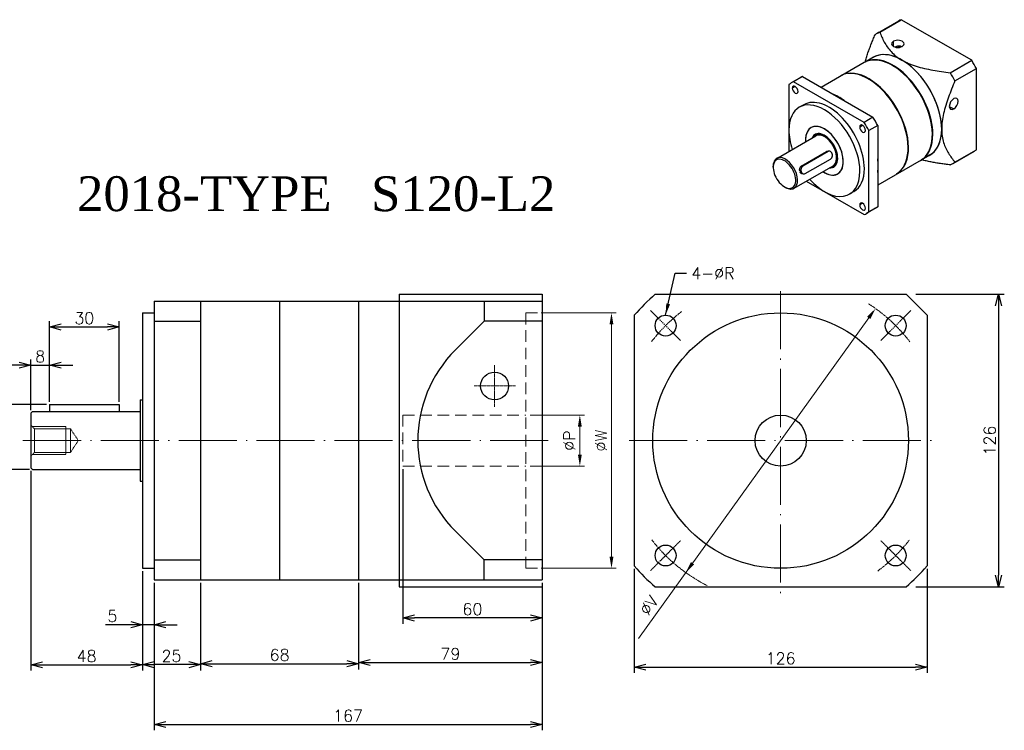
# Model space of a CAD drawing. Header units: millimetres. Extents: x 1580 to 2947, y 1841 to 2449.
# Tile 2 of 5: x 1793 to 2217, y 1841 to 2147. Entities that reach past the tile are written whole.
import ezdxf

# ---------------------------------------------------------------- set-up
doc = ezdxf.new("R2010")
doc.units = ezdxf.units.MM
doc.linetypes.add('CEN', pattern=[0.67, 0.5, -0.08, 0.01, -0.08])
doc.linetypes.add('DASHED', pattern=[0.75, 0.5, -0.25])
for name, color, linetype, lineweight in [('AM_0', 7, 'Continuous', 50), ('CEN', 6, 'CEN', 15), ('DASH', 1, 'DASHED', 15), ('DIM', 4, 'Continuous', 15)]:
    doc.layers.add(name, color=color, linetype=linetype, lineweight=lineweight)
doc.styles.get("Standard").update_dxf_attribs({"font": 'txt.shx', "bigfont": 'chineset.shx'})
doc.dimstyles.new('ISO-25', dxfattribs={"dimscale": 2, "dimtxt": 2.5, "dimasz": 2.5, "dimexe": 1.25, "dimexo": 0.625, "dimtad": 1, "dimtxsty": 'Standard', "dimblk": 'OPEN30', "dimcen": 2.5, "dimclrd": 1, "dimclre": 1, "dimadec": 0, "dimazin": 0, "dimtfac": 1, "dimtmove": 0, "dimatfit": 3, "dimfxl": 1, "dimarcsym": 0})
doc.dimstyles.get("Standard").update_dxf_attribs({"dimtxt": 0.18, "dimasz": 0.18, "dimexe": 0.18, "dimexo": 0.0625, "dimgap": 0.09, "dimtad": 0, "dimtih": 1, "dimtoh": 1, "dimdec": 4, "dimzin": 0, "dimdsep": 46, "dimtxsty": 'Standard', "dimcen": 0.09, "dimadec": 0, "dimazin": 0, "dimtfac": 1, "dimtdec": 4, "dimtofl": 0, "dimtmove": 0, "dimatfit": 3, "dimfxl": 1, "dimtolj": 1, "dimtzin": 0, "dimarcsym": 0})

# ---------------------------------------------------------------- blocks, each defined once
blk = doc.blocks.new('_Open30')
at = {"color": 0, "linetype": 'ByBlock', "lineweight": -2}
for p, q in [((-1, 0.268), (0, 0)), ((0, 0), (-1, -0.268)), ((0, 0), (-1, 0))]:
    blk.add_line(p, q, dxfattribs=at)
blk = doc.blocks.new('*D3')
at = {"color": 1, "lineweight": -2, "transparency": 16777216}
for p, q in [((1939.24, 1904.4), (1939.24, 1867.58)), ((2018.24, 1904.4), (2018.24, 1867.58)), ((1944.24, 1870.08), (2013.24, 1870.08))]:
    blk.add_line(p, q, dxfattribs=at)
at = {"layer": 'Defpoints', "color": 0, "transparency": 16777216}
for p in [(1939.24, 1905.65), (2018.24, 1905.65), (2018.24, 1870.08)]:
    blk.add_point(p, dxfattribs=at)
at = {"color": 1, "lineweight": -2, "transparency": 16777216, "xscale": 5, "yscale": 5, "zscale": 5, "rotation": 180}
blk.add_blockref('_Open30', (1939.24, 1870.08), dxfattribs=at)
at = {"color": 1, "lineweight": -2, "transparency": 16777216, "xscale": 5, "yscale": 5, "zscale": 5}
blk.add_blockref('_Open30', (2018.24, 1870.08), dxfattribs=at)
at = {"color": 0, "transparency": 16777216, "insert": (1978.74, 1873.83), "char_height": 5, "attachment_point": 5}
blk.add_mtext('79', dxfattribs=at)
blk = doc.blocks.new('*D5')
at = {"color": 1, "lineweight": -2, "transparency": 16777216}
for p, q in [((1798.24, 1952.6), (1798.24, 1866.61)), ((1846.24, 1909.4), (1846.24, 1866.61)), ((1803.24, 1869.11), (1841.24, 1869.11))]:
    blk.add_line(p, q, dxfattribs=at)
at = {"layer": 'Defpoints', "color": 0, "transparency": 16777216}
for p in [(1798.24, 1953.85), (1846.24, 1910.65), (1846.24, 1869.11)]:
    blk.add_point(p, dxfattribs=at)
at = {"color": 1, "lineweight": -2, "transparency": 16777216, "xscale": 5, "yscale": 5, "zscale": 5, "rotation": 180}
blk.add_blockref('_Open30', (1798.24, 1869.11), dxfattribs=at)
at = {"color": 1, "lineweight": -2, "transparency": 16777216, "xscale": 5, "yscale": 5, "zscale": 5}
blk.add_blockref('_Open30', (1846.24, 1869.11), dxfattribs=at)
at = {"color": 0, "transparency": 16777216, "insert": (1822.24, 1872.86), "char_height": 5, "attachment_point": 5}
blk.add_mtext('48', dxfattribs=at)
blk = doc.blocks.new('*D6')
at = {"color": 1, "lineweight": -2, "transparency": 16777216}
for p, q in [((1846.24, 1909.4), (1846.24, 1883.85)), ((1851.24, 1904.4), (1851.24, 1883.85)), ((1841.24, 1886.35), (1830.41, 1886.35)), ((1851.24, 1886.35), (1846.24, 1886.35)), ((1856.24, 1886.35), (1861.24, 1886.35))]:
    blk.add_line(p, q, dxfattribs=at)
at = {"layer": 'Defpoints', "color": 0, "transparency": 16777216}
for p in [(1846.24, 1910.65), (1851.24, 1905.65), (1846.24, 1886.35)]:
    blk.add_point(p, dxfattribs=at)
at = {"color": 1, "lineweight": -2, "transparency": 16777216, "xscale": 5, "yscale": 5, "zscale": 5}
blk.add_blockref('_Open30', (1846.24, 1886.35), dxfattribs=at)
at = {"color": 1, "lineweight": -2, "transparency": 16777216, "xscale": 5, "yscale": 5, "zscale": 5, "rotation": 180}
blk.add_blockref('_Open30', (1851.24, 1886.35), dxfattribs=at)
at = {"color": 0, "transparency": 16777216, "insert": (1833.32, 1890.1), "char_height": 5, "attachment_point": 5}
blk.add_mtext('5', dxfattribs=at)
blk = doc.blocks.new('*D7')
at = {"color": 1, "lineweight": -2, "transparency": 16777216}
for p, q in [((1846.24, 1909.4), (1846.24, 1866.68)), ((1871.24, 1904.4), (1871.24, 1866.68)), ((1866.24, 1869.18), (1851.24, 1869.18))]:
    blk.add_line(p, q, dxfattribs=at)
at = {"layer": 'Defpoints', "color": 0, "transparency": 16777216}
for p in [(1846.24, 1910.65), (1871.24, 1905.65), (1846.24, 1869.18)]:
    blk.add_point(p, dxfattribs=at)
at = {"color": 1, "lineweight": -2, "transparency": 16777216, "xscale": 5, "yscale": 5, "zscale": 5, "rotation": 180}
blk.add_blockref('_Open30', (1846.24, 1869.18), dxfattribs=at)
at = {"color": 1, "lineweight": -2, "transparency": 16777216, "xscale": 5, "yscale": 5, "zscale": 5}
blk.add_blockref('_Open30', (1871.24, 1869.18), dxfattribs=at)
at = {"color": 0, "transparency": 16777216, "insert": (1858.74, 1872.93), "char_height": 5, "attachment_point": 5}
blk.add_mtext('25', dxfattribs=at)
blk = doc.blocks.new('*D8')
at = {"color": 1, "lineweight": -2, "transparency": 16777216}
for p, q in [((1871.24, 1904.4), (1871.24, 1867.07)), ((1939.24, 1904.4), (1939.24, 1867.07)), ((1876.24, 1869.57), (1934.24, 1869.57))]:
    blk.add_line(p, q, dxfattribs=at)
at = {"layer": 'Defpoints', "color": 0, "transparency": 16777216}
for p in [(1871.24, 1905.65), (1939.24, 1905.65), (1939.24, 1869.57)]:
    blk.add_point(p, dxfattribs=at)
at = {"color": 1, "lineweight": -2, "transparency": 16777216, "xscale": 5, "yscale": 5, "zscale": 5, "rotation": 180}
blk.add_blockref('_Open30', (1871.24, 1869.57), dxfattribs=at)
at = {"color": 1, "lineweight": -2, "transparency": 16777216, "xscale": 5, "yscale": 5, "zscale": 5}
blk.add_blockref('_Open30', (1939.24, 1869.57), dxfattribs=at)
at = {"color": 0, "transparency": 16777216, "insert": (1905.24, 1873.32), "char_height": 5, "attachment_point": 5}
blk.add_mtext('68', dxfattribs=at)
blk = doc.blocks.new('*D10')
at = {"color": 1, "lineweight": -2, "transparency": 16777216}
for p, q in [((1851.24, 1904.4), (1851.24, 1840.9)), ((2018.24, 1904.4), (2018.24, 1840.9)), ((1856.24, 1843.4), (2013.24, 1843.4))]:
    blk.add_line(p, q, dxfattribs=at)
at = {"layer": 'Defpoints', "color": 0, "transparency": 16777216}
for p in [(1851.24, 1905.65), (2018.24, 1905.65), (2018.24, 1843.4)]:
    blk.add_point(p, dxfattribs=at)
at = {"color": 1, "lineweight": -2, "transparency": 16777216, "xscale": 5, "yscale": 5, "zscale": 5, "rotation": 180}
blk.add_blockref('_Open30', (1851.24, 1843.4), dxfattribs=at)
at = {"color": 1, "lineweight": -2, "transparency": 16777216, "xscale": 5, "yscale": 5, "zscale": 5}
blk.add_blockref('_Open30', (2018.24, 1843.4), dxfattribs=at)
at = {"color": 0, "transparency": 16777216, "insert": (1934.74, 1847.15), "char_height": 5, "attachment_point": 5}
blk.add_mtext('167', dxfattribs=at)
blk = doc.blocks.new('*D11')
at = {"color": 1, "lineweight": -2, "transparency": 16777216}
for p, q in [((1958.24, 1953.4), (1958.24, 1886.79)), ((2018.24, 1904.4), (2018.24, 1886.79)), ((2013.24, 1889.29), (1963.24, 1889.29))]:
    blk.add_line(p, q, dxfattribs=at)
at = {"layer": 'Defpoints', "color": 0, "transparency": 16777216}
for p in [(1958.24, 1954.65), (2018.24, 1905.65), (1958.24, 1889.29)]:
    blk.add_point(p, dxfattribs=at)
at = {"color": 1, "lineweight": -2, "transparency": 16777216, "xscale": 5, "yscale": 5, "zscale": 5, "rotation": 180}
blk.add_blockref('_Open30', (1958.24, 1889.29), dxfattribs=at)
at = {"color": 1, "lineweight": -2, "transparency": 16777216, "xscale": 5, "yscale": 5, "zscale": 5}
blk.add_blockref('_Open30', (2018.24, 1889.29), dxfattribs=at)
at = {"color": 0, "transparency": 16777216, "insert": (1988.24, 1893.04), "char_height": 5, "attachment_point": 5}
blk.add_mtext('60', dxfattribs=at)
blk = doc.blocks.new('Y53FEW')
at = {"layer": 'AM_0', "color": 7, "linetype": 'Continuous', "lineweight": 25}
for p, q in [((559.13, 383.63), (568.33, 388.94)), ((560.18, 384.16), (569.38, 389.47)), ((599.7, 371.97), (569.38, 389.47)), ((566.01, 377.96), (566.01, 380.17)), ((567.98, 377.51), (568.91, 378.04)), ((557.46, 373.29), (553.85, 371.21)), ((553.44, 370.99), (534.95, 360.31)), ((565.79, 369.67), (565.59, 369.78)), ((590.49, 366.65), (599.7, 371.97)), ((525.87, 364.42), (522.05, 362.22)), ((526.91, 364.95), (523.09, 362.75)), ((526.91, 364.95), (557.23, 347.45)), ((592.52, 363.14), (601.73, 368.45)), ((601.73, 333.44), (601.73, 368.45)), ((521.06, 361.58), (521.06, 332.8)), ((523.74, 360.73), (522.49, 360.01)), ((553.41, 345.24), (523.09, 362.75)), ((527.45, 352.86), (525.54, 351.76)), ((590.08, 352.16), (591.99, 351.06)), ((557.23, 347.45), (553.41, 345.24)), ((552.77, 343.96), (551.53, 343.25)), ((559.26, 343.93), (555.44, 341.73)), ((559.26, 343.93), (559.26, 308.92)), ((515.82, 329.77), (532.63, 339.48)), ((533.98, 340.19), (534.05, 340.43)), ((555.44, 306.72), (555.44, 341.73)), ((526.39, 326.4), (537.28, 332.68)), ((537.93, 332.66), (527.04, 326.38)), ((537.93, 332.66), (537.28, 332.68)), ((538.51, 332.81), (537.88, 332.83)), ((581.76, 331.2), (559.26, 318.21)), ((581.75, 331.21), (578.15, 329.13)), ((591.54, 327.49), (600.75, 332.8)), ((592.52, 328.13), (601.73, 333.44)), ((514.28, 325.93), (514.28, 326.37)), ((523.25, 316.91), (540.06, 326.61)), ((527.04, 326.38), (526.39, 326.4)), ((528.1, 323.17), (538.99, 329.46)), ((527.52, 323.02), (526.88, 323.04)), ((538.77, 325.87), (538.98, 325.76)), ((528.49, 319.94), (553.41, 305.55)), ((519.15, 317.5), (519.54, 317.28)), ((521.24, 316.83), (521.78, 316.56)), ((549.06, 315.43), (547.15, 314.33)), ((552.77, 310.44), (551.53, 309.72)), ((558.28, 308.28), (554.46, 306.08)), ((559.26, 308.92), (555.44, 306.72))]:
    blk.add_line(p, q, dxfattribs=at)
for points in [[(553.83, 371.2), (553.97, 371.69), (554.11, 372.18), (554.26, 372.67), (554.41, 373.16), (554.57, 373.65), (554.73, 374.15), (554.89, 374.64), (555.06, 375.13), (555.23, 375.62), (555.41, 376.11), (555.59, 376.6), (555.77, 377.09), (555.95, 377.59), (556.14, 378.08), (556.33, 378.57), (556.52, 379.06), (556.72, 379.55), (556.91, 380.04), (557.11, 380.53), (557.32, 381.02), (557.52, 381.51), (557.73, 382), (557.94, 382.49), (558.15, 382.99)], [(560.18, 384.16), (560.37, 383.61), (560.58, 383.06), (560.8, 382.52), (561.03, 381.98), (561.27, 381.44), (561.53, 380.9), (561.79, 380.36), (562.08, 379.83), (562.38, 379.3), (562.69, 378.78), (563.02, 378.25), (563.38, 377.73), (563.75, 377.22), (564.15, 376.71), (564.57, 376.2), (565.02, 375.7), (565.5, 375.21), (566, 374.73), (566.53, 374.26), (567.08, 373.8), (567.67, 373.36), (568.28, 372.92), (568.93, 372.5), (569.61, 372.1)], [(569.49, 377.8), (569.4, 377.86), (569.3, 377.91), (569.19, 377.96), (569.08, 378), (568.98, 378.03), (568.86, 378.05), (568.75, 378.07), (568.63, 378.09), (568.52, 378.09), (568.4, 378.09), (568.28, 378.09), (568.17, 378.08), (568.05, 378.06), (567.93, 378.04), (567.81, 378.02), (567.7, 377.99), (567.58, 377.95), (567.47, 377.92), (567.36, 377.88), (567.24, 377.84), (567.13, 377.79), (567.02, 377.74), (566.91, 377.7), (566.81, 377.65)], [(569.61, 372.1), (570.31, 371.71), (571.04, 371.33), (571.79, 370.98), (572.56, 370.64), (573.35, 370.32), (574.16, 370.02), (574.99, 369.73), (575.83, 369.46), (576.7, 369.2), (577.58, 368.95), (578.46, 368.72), (579.36, 368.51), (580.26, 368.3), (581.16, 368.11), (582.08, 367.92), (582.99, 367.75), (583.92, 367.59), (584.84, 367.43), (585.78, 367.29), (586.71, 367.15), (587.65, 367.01), (588.6, 366.89), (589.54, 366.77), (590.49, 366.65)], [(592.52, 363.14), (592.15, 362.26), (591.78, 361.38), (591.42, 360.5), (591.06, 359.62), (590.72, 358.74), (590.38, 357.86), (590.05, 356.98), (589.73, 356.1), (589.42, 355.22), (589.12, 354.34), (588.84, 353.46), (588.56, 352.58), (588.3, 351.7), (588.06, 350.82), (587.83, 349.94), (587.63, 349.06), (587.44, 348.18), (587.27, 347.32), (587.13, 346.46), (587.01, 345.61), (586.92, 344.77), (586.85, 343.95), (586.81, 343.13), (586.79, 342.32)], [(586.79, 342.32), (586.81, 341.54), (586.85, 340.77), (586.92, 340.02), (587.01, 339.29), (587.13, 338.58), (587.27, 337.89), (587.44, 337.22), (587.62, 336.57), (587.83, 335.93), (588.06, 335.31), (588.3, 334.71), (588.56, 334.12), (588.83, 333.55), (589.12, 333), (589.42, 332.47), (589.73, 331.94), (590.05, 331.43), (590.38, 330.93), (590.71, 330.44), (591.06, 329.96), (591.42, 329.49), (591.78, 329.03), (592.15, 328.57), (592.52, 328.13)], [(537.81, 332.83), (537.82, 332.83), (537.82, 332.83), (537.82, 332.83), (537.83, 332.83), (537.83, 332.83), (537.83, 332.83), (537.84, 332.83), (537.84, 332.83), (537.84, 332.83), (537.85, 332.83), (537.85, 332.83), (537.85, 332.83), (537.86, 332.83), (537.86, 332.83), (537.86, 332.83), (537.87, 332.83), (537.87, 332.83), (537.87, 332.83), (537.88, 332.83), (537.88, 332.83), (537.88, 332.83), (537.89, 332.83), (537.89, 332.83), (537.89, 332.83)], [(525.97, 326), (525.99, 326.02), (526, 326.04), (526.02, 326.06), (526.03, 326.08), (526.05, 326.1), (526.06, 326.12), (526.08, 326.14), (526.09, 326.15), (526.11, 326.17), (526.13, 326.19), (526.14, 326.21), (526.16, 326.22), (526.18, 326.24), (526.2, 326.26), (526.21, 326.27), (526.23, 326.29), (526.25, 326.3), (526.27, 326.32), (526.29, 326.33), (526.31, 326.35), (526.33, 326.36), (526.35, 326.37), (526.37, 326.38), (526.39, 326.4)], [(590.49, 326.96), (589.96, 327.02), (589.43, 327.08), (588.91, 327.15), (588.38, 327.22), (587.85, 327.29), (587.33, 327.36), (586.8, 327.44), (586.28, 327.51), (585.76, 327.59), (585.24, 327.67), (584.72, 327.76), (584.2, 327.84), (583.69, 327.93), (583.17, 328.02), (582.66, 328.12), (582.15, 328.21), (581.64, 328.31), (581.13, 328.42), (580.62, 328.52), (580.12, 328.63), (579.62, 328.75), (579.12, 328.87), (578.62, 328.99), (578.12, 329.11)], [(525.73, 324.4), (525.72, 324.46), (525.71, 324.51), (525.7, 324.57), (525.69, 324.63), (525.69, 324.68), (525.68, 324.74), (525.68, 324.8), (525.68, 324.86), (525.68, 324.91), (525.68, 324.97), (525.68, 325.03), (525.69, 325.09), (525.69, 325.14), (525.7, 325.2), (525.7, 325.25), (525.71, 325.31), (525.72, 325.36), (525.73, 325.42), (525.75, 325.47), (525.76, 325.52), (525.78, 325.58), (525.79, 325.63), (525.81, 325.68), (525.83, 325.72)], [(526.6, 323.1), (526.55, 323.12), (526.51, 323.14), (526.47, 323.16), (526.43, 323.18), (526.39, 323.21), (526.35, 323.24), (526.31, 323.27), (526.28, 323.3), (526.24, 323.34), (526.2, 323.38), (526.17, 323.42), (526.14, 323.46), (526.1, 323.5), (526.07, 323.54), (526.04, 323.59), (526.01, 323.64), (525.98, 323.69), (525.95, 323.74), (525.93, 323.79), (525.9, 323.84), (525.88, 323.9), (525.86, 323.96), (525.83, 324.01), (525.81, 324.07)], [(526.89, 323.04), (526.89, 323.04), (526.89, 323.04), (526.89, 323.04), (526.89, 323.04), (526.89, 323.04), (526.89, 323.04), (526.89, 323.04), (526.89, 323.04), (526.89, 323.04), (526.89, 323.04), (526.89, 323.04), (526.89, 323.04), (526.89, 323.04), (526.89, 323.04), (526.89, 323.04), (526.89, 323.04), (526.89, 323.04), (526.89, 323.04), (526.89, 323.04), (526.89, 323.04), (526.89, 323.04), (526.89, 323.04), (526.88, 323.04), (526.88, 323.04)]]:
    blk.add_lwpolyline(points, dxfattribs=at)
for centre, major_axis, ratio, start_param, end_param in [((584.54, 360.87), (-16.21, 28.07), 0.57735, 6.220521, 6.283185), ((575.33, 355.56), (-16.21, 28.07), 0.57735, 6.220521, 6.345849), ((567.92, 379.07), (-2.7, 0), 0.57735, 5.497787, 8.63938), ((567.92, 379.07), (2.7, 0), 0.57735, 5.497787, 8.63938), ((565.79, 350.04), (-12.15, 21.04), 0.57735, 3.926991, 6.255678), ((569.61, 352.25), (-12.15, 21.05), 0.57735, 5.497787, 6.31652), ((569.61, 352.25), (-12.15, 21.04), 0.57735, 3.926991, 6.283185), ((555.36, 344.26), (-12.15, 21.04), 0.57735, 3.1691, 6.255678), ((565.59, 349.93), (-12.15, 21.05), 0.57735, 6.021386, 6.283185), ((565.59, 349.93), (12.15, -21.05), 0.57735, 0, 2.879793), ((565.79, 350.04), (12.02, -20.82), 0.57735, 0.785398, 2.356194), ((569.61, 352.25), (-12.15, 21.05), 0.57735, 3.926991, 5.497787), ((584.54, 360.87), (-16.21, 28.07), 0.57735, 4.649725, 4.775053), ((542.07, 336.35), (-16.21, 28.07), 0.57735, 6.220521, 6.283185), ((555.17, 344.15), (12.15, -21.05), 0.57735, 0, 2.879793), ((575.33, 355.56), (16.21, -28.07), 0.57735, 1.508132, 1.63346), ((538.25, 334.15), (-16.21, 28.07), 0.57735, 6.220521, 6.345849), ((523.74, 359.29), (-0.88, 1.52), 0.57735, 3.926991, 7.068583), ((555.36, 344.26), (12.02, -20.82), 0.57735, 0.785398, 2.356194), ((523.74, 359.29), (0.88, -1.52), 0.57735, 3.926991, 7.068583), ((542.26, 336.46), (12.15, -21.05), 0.57735, 2.206985, 2.505404), ((591.99, 353.26), (1.35, 2.34), 0.57735, 3.926991, 7.068583), ((536.34, 333.04), (-10.8, 18.71), 0.57735, 3.926991, 7.068583), ((538.25, 334.15), (-10.8, 18.71), 0.57735, 3.926991, 6.283185), ((591.99, 353.26), (-1.35, -2.34), 0.57735, 3.926991, 7.068583), ((542.07, 336.35), (16.21, -28.07), 0.57735, 1.508132, 1.63346), ((536.34, 333.04), (-5.74, 9.94), 0.57735, 4.825681, 7.150261), ((536.34, 333.04), (-5.74, 9.94), 0.57735, 3.926991, 7.068583), ((552.77, 342.53), (-0.88, 1.52), 0.57735, 3.926991, 7.068583), ((552.77, 342.53), (0.88, -1.52), 0.57735, 3.926991, 7.068583), ((538.25, 334.15), (-16.21, 28.07), 0.57735, 4.649725, 4.775053), ((536.34, 333.04), (10.8, -18.71), 0.57735, 3.926991, 4.361482), ((536.34, 333.04), (-4.05, 7.02), 0.57735, 4.825681, 6.694323), ((536.53, 333.16), (-4.05, 7.02), 0.57735, 0.023572, 0.411138), ((536.34, 333.04), (-3.92, 6.78), 0.57735, 5.939276, 6.606222), ((536.34, 333.04), (-3.71, 6.43), 0.57735, 5.939276, 6.283185), ((536.34, 333.04), (3.92, -6.78), 0.57735, 5.960149, 9.080869), ((536.34, 333.04), (3.71, -6.43), 0.57735, 0, 2.797684), ((565.79, 350.04), (12.15, -21.04), 0.57735, 0.027508, 0.785398), ((569.61, 352.25), (12.15, -21.05), 0.57735, 6.24985, 7.068583), ((569.61, 352.25), (12.15, -21.04), 0.57735, 0, 0.785398), ((536.34, 333.04), (-5.74, 9.94), 0.57735, 0.785398, 0.867076), ((536.34, 333.04), (5.74, -9.94), 0.57735, 5.416109, 7.967274), ((536.34, 333.04), (4.05, -7.02), 0.57735, 5.872047, 7.967274), ((538.46, 331.06), (0.06, 1.75), 0.768686, 3.586533, 6.728126), ((584.54, 360.87), (16.21, -28.07), 0.57735, 0, 0.062664), ((519.15, 323.12), (-3.44, 5.96), 0.57735, 5.939276, 9.080869), ((519.54, 323.34), (-3.71, 6.43), 0.57735, 5.939276, 7.068583), ((519.15, 323.12), (3.44, -5.96), 0.57735, 5.939276, 9.080869), ((519.54, 323.34), (-3.71, 6.43), 0.57735, 2.797684, 5.939276), ((527.57, 324.77), (-0.06, -1.75), 0.768686, 3.586533, 6.728126), ((536.34, 333.04), (5.74, -9.94), 0.57735, 5.416109, 7.068583), ((542.26, 336.46), (12.15, -21.05), 0.57735, 0.636189, 0.934608), ((575.33, 355.56), (16.21, -28.07), 0.57735, 6.220521, 6.345849), ((536.34, 333.04), (10.8, -18.71), 0.57735, 5.063296, 7.068583), ((536.53, 333.16), (4.05, -7.02), 0.57735, 5.872047, 5.939276), ((536.53, 333.16), (4.05, -7.02), 0.57735, 5.939276, 6.259613), ((538.25, 334.15), (10.8, -18.71), 0.57735, 0, 0.785398), ((519.54, 323.34), (3.71, -6.43), 0.57735, 5.497787, 5.939276), ((552.77, 309), (-0.88, 1.52), 0.57735, 3.926991, 7.068583), ((552.77, 309), (0.88, -1.52), 0.57735, 3.926991, 7.068583), ((538.25, 334.15), (16.21, -28.07), 0.57735, 6.220521, 6.345849), ((542.07, 336.35), (16.21, -28.07), 0.57735, 0, 0.062664)]:
    blk.add_ellipse(centre, major_axis=major_axis, ratio=ratio, start_param=start_param, end_param=end_param, dxfattribs=at)
blk = doc.blocks.new('*D33')
at = {"color": 1, "lineweight": -2, "transparency": 16777216}
for p, q in [((1798.24, 1978.7), (1798.24, 2000.61)), ((1806.24, 1982.4), (1806.24, 2000.61)), ((1793.24, 1998.11), (1788.24, 1998.11)), ((1798.24, 1998.11), (1806.24, 1998.11)), ((1811.24, 1998.11), (1816.24, 1998.11))]:
    blk.add_line(p, q, dxfattribs=at)
at = {"layer": 'Defpoints', "color": 0, "transparency": 16777216}
for p in [(1806.24, 1998.11), (1806.24, 1981.15), (1798.24, 1977.45)]:
    blk.add_point(p, dxfattribs=at)
at = {"color": 1, "lineweight": -2, "transparency": 16777216, "xscale": 5, "yscale": 5, "zscale": 5}
blk.add_blockref('_Open30', (1798.24, 1998.11), dxfattribs=at)
at = {"color": 1, "lineweight": -2, "transparency": 16777216, "xscale": 5, "yscale": 5, "zscale": 5, "rotation": 180}
blk.add_blockref('_Open30', (1806.24, 1998.11), dxfattribs=at)
at = {"color": 0, "transparency": 16777216, "insert": (1802.24, 2001.86), "char_height": 5, "attachment_point": 5}
blk.add_mtext('8', dxfattribs=at)
blk = doc.blocks.new('*D34')
at = {"color": 1, "lineweight": -2, "transparency": 16777216}
for p, q in [((1806.24, 1982.4), (1806.24, 2017.09)), ((1836.24, 1982.4), (1836.24, 2017.09)), ((1811.24, 2014.59), (1831.24, 2014.59))]:
    blk.add_line(p, q, dxfattribs=at)
at = {"layer": 'Defpoints', "color": 0, "transparency": 16777216}
for p in [(1836.24, 2014.59), (1806.24, 1981.15), (1836.24, 1981.15)]:
    blk.add_point(p, dxfattribs=at)
at = {"color": 1, "lineweight": -2, "transparency": 16777216, "xscale": 5, "yscale": 5, "zscale": 5, "rotation": 180}
blk.add_blockref('_Open30', (1806.24, 2014.59), dxfattribs=at)
at = {"color": 1, "lineweight": -2, "transparency": 16777216, "xscale": 5, "yscale": 5, "zscale": 5}
blk.add_blockref('_Open30', (1836.24, 2014.59), dxfattribs=at)
at = {"color": 0, "transparency": 16777216, "insert": (1821.24, 2018.34), "char_height": 5, "attachment_point": 5}
blk.add_mtext('30', dxfattribs=at)
blk = doc.blocks.new('*D35')
at = {"color": 1, "lineweight": -2, "transparency": 16777216}
for p, q in [((1804.99, 1981.15), (1777.96, 1981.15)), ((1780.46, 1976.15), (1780.46, 1958.15)), ((1797.69, 1953.15), (1777.96, 1953.15))]:
    blk.add_line(p, q, dxfattribs=at)
at = {"layer": 'Defpoints', "color": 0, "transparency": 16777216}
for p in [(1806.24, 1981.15), (1780.46, 1953.15), (1798.94, 1953.15)]:
    blk.add_point(p, dxfattribs=at)
at = {"color": 1, "lineweight": -2, "transparency": 16777216, "xscale": 5, "yscale": 5, "zscale": 5}
for p, rotation in [((1780.46, 1981.15), 90), ((1780.46, 1953.15), 270)]:
    blk.add_blockref('_Open30', p, dxfattribs=dict(at, rotation=rotation))
at = {"color": 0, "transparency": 16777216, "insert": (1776.71, 1967.15), "char_height": 5, "attachment_point": 5, "rotation": 90}
blk.add_mtext('28', dxfattribs=at)
blk = doc.blocks.new('*D63')
at = {"color": 1, "lineweight": -2, "transparency": 16777216}
for p, q in [((2179.07, 2028.65), (2217.08, 2028.65)), ((2214.58, 2023.65), (2214.58, 1907.65)), ((2179.07, 1902.65), (2217.08, 1902.65))]:
    blk.add_line(p, q, dxfattribs=at)
at = {"layer": 'Defpoints', "color": 0, "transparency": 16777216}
for p in [(2177.82, 2028.65), (2177.82, 1902.65), (2214.58, 1902.65)]:
    blk.add_point(p, dxfattribs=at)
at = {"color": 1, "lineweight": -2, "transparency": 16777216, "xscale": 5, "yscale": 5, "zscale": 5}
for p, rotation in [((2214.58, 2028.65), 90), ((2214.58, 1902.65), 270)]:
    blk.add_blockref('_Open30', p, dxfattribs=dict(at, rotation=rotation))
at = {"color": 0, "transparency": 16777216, "insert": (2210.83, 1965.65), "char_height": 5, "attachment_point": 5, "rotation": 90}
blk.add_mtext('126', dxfattribs=at)
blk = doc.blocks.new('*D64')
at = {"color": 1, "lineweight": -2, "transparency": 16777216}
for p, q in [((2057.84, 1910.44), (2057.84, 1865.6)), ((2183.84, 1910.44), (2183.84, 1865.6)), ((2062.84, 1868.1), (2178.84, 1868.1))]:
    blk.add_line(p, q, dxfattribs=at)
at = {"layer": 'Defpoints', "color": 0, "transparency": 16777216}
for p in [(2057.84, 1911.69), (2183.84, 1911.69), (2183.84, 1868.1)]:
    blk.add_point(p, dxfattribs=at)
at = {"color": 1, "lineweight": -2, "transparency": 16777216, "xscale": 5, "yscale": 5, "zscale": 5, "rotation": 180}
blk.add_blockref('_Open30', (2057.84, 1868.1), dxfattribs=at)
at = {"color": 1, "lineweight": -2, "transparency": 16777216, "xscale": 5, "yscale": 5, "zscale": 5}
blk.add_blockref('_Open30', (2183.84, 1868.1), dxfattribs=at)
at = {"color": 0, "transparency": 16777216, "insert": (2120.84, 1871.85), "char_height": 5, "attachment_point": 5}
blk.add_mtext('126', dxfattribs=at)

msp = doc.modelspace()

# ---------------------------------------------------------------- linework, layer by layer
for p, q in [((1851.242, 2025.653), (2018.242, 2025.653)), ((1851.242, 2025.653), (1851.242, 1905.653)), ((1871.242, 2025.653), (1871.242, 1905.653)), ((1905.242, 2025.653), (1905.242, 1905.653)), ((1939.242, 2025.653), (1939.242, 1905.653)), ((1956.742, 2028.653), (1956.742, 1902.653)), ((1956.742, 2028.653), (2018.242, 2028.653)), ((1993.242, 2025.653), (1993.242, 2017.044)), ((2018.242, 2028.653), (2018.242, 1905.653)), ((2066.88, 2028.653), (2174.801, 2028.653)), ((2174.801, 2028.653), (2183.841, 2019.614)), ((1846.242, 2020.653), (1846.242, 1910.653)), ((1846.242, 2020.653), (1851.242, 2020.653)), ((1851.242, 2017.044), (1871.242, 2017.044)), ((1993.242, 2017.044), (1980.928, 2004.73)), ((2018.242, 2017.044), (1993.242, 2017.044)), ((2057.841, 2019.614), (2057.841, 1911.693)), ((2183.841, 2019.614), (2183.841, 1911.693)), ((1845.242, 1983.153), (1845.242, 1948.153)), ((1806.242, 1981.153), (1806.242, 1978.153)), ((1806.242, 1981.153), (1836.242, 1981.153)), ((1836.242, 1981.153), (1836.242, 1978.153)), ((1798.242, 1977.453), (1798.942, 1978.153)), ((1798.242, 1977.453), (1798.242, 1953.853)), ((1798.942, 1978.153), (1845.242, 1978.153)), ((1798.242, 1953.853), (1798.942, 1953.153)), ((1798.942, 1953.153), (1845.242, 1953.153)), ((1993.242, 1914.263), (1980.928, 1926.577)), ((1851.242, 1914.263), (1871.242, 1914.263)), ((2018.242, 1914.263), (1993.242, 1914.263)), ((1993.242, 1905.653), (1993.242, 1914.263)), ((1846.242, 1910.653), (1851.242, 1910.653)), ((1851.242, 1905.653), (2018.242, 1905.653)), ((1956.742, 1902.653), (2018.242, 1902.653)), ((2066.88, 1902.653), (2174.801, 1902.653))]:
    msp.add_line(p, q)
at = {"ltscale": 3}
for p, q in [((1845.242, 1983.153), (1846.242, 1983.153)), ((1845.242, 1948.153), (1846.242, 1948.153))]:
    msp.add_line(p, q, dxfattribs=at)
for centre, radius in [((2120.841, 1965.653), 55), ((2071.343, 2015.151), 4.5), ((2170.338, 2015.151), 4.5), ((1997.742, 1989.153), 6), ((2120.841, 1965.653), 11), ((2071.343, 1916.156), 4.5), ((2170.338, 1916.156), 4.5)]:
    msp.add_circle(centre, radius)
for centre, radius, start, end in [((2120.841, 1965.653), 82.95, 130.58042, 139.41958), ((2020.005, 1965.653), 55.263, 135, 225), ((2120.841, 1965.653), 82.95, 220.58042, 229.41958), ((2120.841, 1965.653), 82.95, 310.58042, 319.41958)]:
    msp.add_arc(centre, radius, start, end)
at = {"layer": 'CEN', "color": 1, "linetype": 'CEN', "ltscale": 50}
for p, q in [((2120.841, 2029.987), (2120.841, 1899.832)), ((1794.841, 1965.653), (2022.46, 1965.653)), ((2055.678, 1965.653), (2185.994, 1965.653))]:
    msp.add_line(p, q, dxfattribs=at)
at = {"layer": 'CEN'}
for p, q in [((2064.89, 2021.604), (2077.796, 2008.698)), ((2176.791, 2021.604), (2163.885, 2008.698)), ((1997.742, 1980.153), (1997.742, 1998.153)), ((1988.962, 1989.153), (2006.742, 1989.153)), ((2064.89, 1909.703), (2077.796, 1922.609)), ((2176.791, 1909.703), (2163.885, 1922.609))]:
    msp.add_line(p, q, dxfattribs=at)
for start, end in [(127.52507, 142.47493), (37.43096, 57.29153), (217.62832, 243.14823), (306.64536, 322.37168)]:
    msp.add_arc((2120.841, 1965.653), 70, start, end, dxfattribs=at)
at = {"layer": 'DASH', "color": 4, "ltscale": 10}
for p, q in [((2011.242, 2020.653), (2011.242, 1910.653)), ((2011.242, 2020.653), (2018.242, 2020.653)), ((1958.242, 1976.653), (2011.242, 1976.653)), ((1958.242, 1976.653), (1958.242, 1954.653)), ((1958.242, 1954.653), (2011.242, 1954.653)), ((2011.242, 1910.653), (2018.242, 1910.653))]:
    msp.add_line(p, q, dxfattribs=at)
at = {"layer": 'DASH', "ltscale": 0.5}
for p, q in [((1798.242, 1972.253), (1799.742, 1970.753)), ((1798.842, 1971.653), (1813.242, 1971.653)), ((1799.742, 1970.753), (1815.242, 1970.753)), ((1799.742, 1970.753), (1799.742, 1960.553)), ((1813.242, 1971.653), (1813.242, 1959.653)), ((1815.242, 1970.753), (1815.242, 1960.553)), ((1815.242, 1970.753), (1818.651, 1965.653)), ((1818.651, 1965.653), (1815.242, 1960.553)), ((1798.242, 1959.053), (1799.742, 1960.553)), ((1798.842, 1959.653), (1813.242, 1959.653)), ((1799.742, 1960.553), (1815.242, 1960.553))]:
    msp.add_line(p, q, dxfattribs=at)
at = {"layer": 'DIM'}
for p, q in [((2017.742, 2020.653), (2050.054, 2020.653)), ((2158.744, 2018.458), (2059.699, 1880.474)), ((2048.054, 1915.653), (2048.054, 2015.653)), ((2013.001, 1976.653), (2036.443, 1976.653)), ((2034.443, 1959.653), (2034.443, 1971.653)), ((2013.001, 1954.653), (2036.443, 1954.653)), ((2017.742, 1910.653), (2050.054, 1910.653))]:
    msp.add_line(p, q, dxfattribs=at)
for points in [[(2158.067, 2018.944), (2159.42, 2017.973), (2161.659, 2022.52)], [(2047.22, 2015.653), (2048.887, 2015.653), (2048.054, 2020.653)], [(2033.61, 1971.653), (2035.276, 1971.653), (2034.443, 1976.653)], [(2033.61, 1959.653), (2035.276, 1959.653), (2034.443, 1954.653)], [(2047.22, 1915.653), (2048.887, 1915.653), (2048.054, 1910.653)], [(2082.261, 1913.334), (2083.615, 1912.363), (2080.022, 1908.787)]]:
    msp.add_solid(points, dxfattribs=at)

# ---------------------------------------------------------------- block references
msp.add_blockref('Y53FEW', (1603.339, 1757.407))

# ---------------------------------------------------------------- texts
at = {"insert": (1818.131, 2079.434), "char_height": 15, "width": 205.105, "attachment_point": 1}
msp.add_mtext('{\\fTimes New Roman|b0|i0|c136|p18;2018-TYPE   S120-L2}', dxfattribs=at)
at = {"layer": 'DIM', "insert": (2082.39, 2040.209), "char_height": 5, "attachment_point": 1}
msp.add_mtext('4-%%CR', dxfattribs=at)
at = {"layer": 'DIM', "char_height": 5, "attachment_point": 5}
for s, insert, rotation in [('%%cP', (2029.943, 1965.653), 90), ('%%cW', (2043.554, 1965.653), 90), ('∅V', (2064.138, 1894.684), 54)]:
    msp.add_mtext(s, dxfattribs=dict(at, insert=insert, rotation=rotation))

# ---------------------------------------------------------------- dimensions: what is measured, and where the dimension line sits
for base, p1, p2, picture, middle in [((2214.576, 1902.653), (2177.824, 2028.653), (2177.824, 1902.653), '*D63', (2210.826, 1965.653)), ((1780.461, 1953.153), (1806.242, 1981.153), (1798.942, 1953.153), '*D35', (1776.711, 1967.153))]:
    dim = msp.add_linear_dim(base=base, p1=p1, p2=p2, angle=90, dimstyle='ISO-25')
    dim.commit()
    dim.dimension.update_dxf_attribs({"geometry": picture, "text_midpoint": middle})
for base, p1, p2, picture, middle in [((1836.242, 2014.595), (1806.242, 1981.153), (1836.242, 1981.153), '*D34', (1821.242, 2018.345)), ((1806.242, 1998.113), (1798.242, 1977.453), (1806.242, 1981.153), '*D33', (1802.242, 2001.863)), ((1846.242, 1869.111), (1798.242, 1953.853), (1846.242, 1910.653), '*D5', (1822.242, 1872.861)), ((1958.242, 1889.29), (2018.242, 1905.653), (1958.242, 1954.653), '*D11', (1988.242, 1893.04)), ((2183.841, 1868.096), (2057.841, 1911.693), (2183.841, 1911.693), '*D64', (2120.841, 1871.846)), ((1846.242, 1886.352), (1851.242, 1905.653), (1846.242, 1910.653), '*D6', (1833.325, 1890.102)), ((1846.242, 1869.181), (1871.242, 1905.653), (1846.242, 1910.653), '*D7', (1858.742, 1872.931)), ((2018.242, 1843.396), (1851.242, 1905.653), (2018.242, 1905.653), '*D10', (1934.742, 1847.146)), ((1939.242, 1869.566), (1871.242, 1905.653), (1939.242, 1905.653), '*D8', (1905.242, 1873.316)), ((2018.242, 1870.078), (1939.242, 1905.653), (2018.242, 1905.653), '*D3', (1978.742, 1873.828))]:
    dim = msp.add_linear_dim(base=base, p1=p1, p2=p2, dimstyle='ISO-25')
    dim.commit()
    dim.dimension.update_dxf_attribs({"geometry": picture, "text_midpoint": middle})

# ---------------------------------------------------------------- leaders
at = {"layer": 'DIM', "annotation_type": 0, "has_hookline": 1, "hookline_direction": 0, "text_width": 18.333}
msp.add_leader([(2071.343, 2019.651), (2075.39, 2037.709), (2080.39, 2037.709)], dimstyle='Standard', override={"dimtxt": 5, "dimasz": 5, "dimexe": 2, "dimexo": 2, "dimgap": 2, "dimtad": 0, "dimtih": 0, "dimtoh": 0, "dimdec": 3, "dimzin": 8, "dimtdec": 3, "dimtmove": 2}, dxfattribs=at)

doc.saveas('drawing.dxf')
